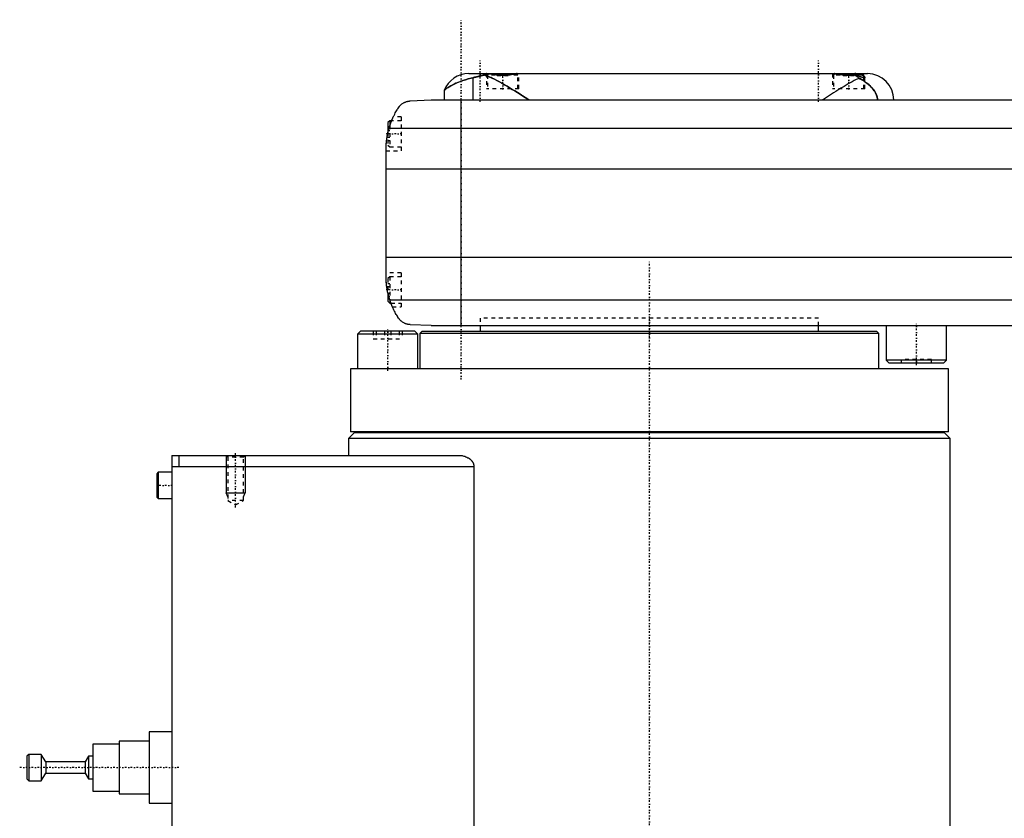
# Model space of a CAD drawing. Extents: x -174 to 702, y -319 to 827.
# Tile 2 of 9: x -167 to 94, y -131 to 81. Entities that reach past the tile are written whole.
import ezdxf

# ---------------------------------------------------------------- set-up
doc = ezdxf.new("R2010")
doc.units = 0
doc.linetypes.add('CENTER', pattern=[1.5, 0.45, -0.5, 0.05, -0.5])
doc.linetypes.add('DASHED', pattern=[2, 1, -1])
for name, color, linetype in [('AM_0', 7, 'CONTINUOUS'), ('AM_10', 7, 'CONTINUOUS'), ('AM_3', 7, 'DASHED'), ('AM_7', 7, 'CENTER')]:
    doc.layers.add(name, color=color, linetype=linetype)

msp = doc.modelspace()

# ---------------------------------------------------------------- linework, layer by layer
at = {"layer": 'AM_0', "color": 7, "linetype": 'CONTINUOUS'}
for p, q in [((-48, 67), (49.4, 67)), ((-46.98, 65.9), (-46.98, 60)), ((-42.6, 67), (-42.61, 66.99)), ((-35.39, 66.99), (-35.4, 67)), ((49.4, 67), (49.39, 66.99)), ((49.4, 67), (58, 67)), ((57, 66.6), (54.71, 66.6)), ((57, 66.6), (56.6, 67)), ((57, 65.89), (57, 66.6)), ((-54.53, 62.51), (-54.53, 60)), ((-63.58, 59.75), (-58, 60)), ((-58, 60), (448, 60)), ((-50, 0), (-50, 60)), ((-69, 54.5), (-69.5, 54)), ((-69.5, 54), (-69.5, 51.41)), ((459.24, 52.43), (-69.24, 52.43)), ((-68.53, 54.5), (-69, 54.5)), ((-69, 54.5), (-69, 53.21)), ((-70, 13.03), (-70, 46.97)), ((460, 41.62), (-70, 41.62)), ((460, 18.16), (-70, 18.16)), ((-69.5, 8.59), (-69.5, 6.5)), ((-69.5, 6.5), (-69, 6)), ((459.01, 6.81), (-69.01, 6.81)), ((-69, 6.79), (-69, 6)), ((-69, 6), (-68.72, 6)), ((-58, 0), (-63.58, 0.25)), ((-58, 0), (451.5, 0)), ((-45, 0), (-45, -1.58)), ((45, -1.58), (45, 0)), ((63, 0), (63, -9.2)), ((79, -9.2), (79, 0)), ((-76.77, -1.5), (-77.57, -2.3)), ((-77.57, -2.3), (-77.57, -11.5)), ((-61.57, -2.3), (-77.57, -2.3)), ((-62.37, -1.5), (-76.77, -1.5)), ((-61.57, -2.3), (-62.37, -1.5)), ((-61.57, -11.5), (-61.57, -2.3)), ((-60.5, -1.58), (-61, -2.08)), ((-61, -2.08), (-61, -11.5)), ((61, -2.08), (-61, -2.08)), ((60.5, -1.58), (-60.5, -1.58)), ((61, -2.08), (60.5, -1.58)), ((61, -11.5), (61, -2.08)), ((63, -9.2), (63.8, -10)), ((79, -9.2), (63, -9.2)), ((78.2, -10), (63.8, -10)), ((78.2, -10), (79, -9.2)), ((-79.5, -11.5), (-79.5, -28.2)), ((79.5, -11.5), (-79.5, -11.5)), ((79.5, -28.2), (79.5, -11.5)), ((-78.5, -28.5), (-80, -30)), ((79.5, -28.2), (-79.5, -28.2)), ((78.5, -28.5), (-78.5, -28.5)), ((-75, -28.2), (-75, -28.5)), ((75, -28.5), (75, -28.2)), ((80, -30), (78.5, -28.5)), ((-80, -30), (-80, -34.5)), ((80, -30), (-80, -30)), ((80, -176), (80, -30)), ((-127, -34.5), (-50.56, -34.5)), ((-127, -34.5), (-127, -313.5)), ((-125, -37.5), (-125, -34.5)), ((-130.6, -39), (-131, -39.4)), ((-127, -39), (-130.6, -39)), ((-130.6, -39), (-130.6, -46)), ((-127, -37.5), (-46.64, -37.5)), ((-46.64, -37.5), (-46.64, -291.5)), ((-131, -39.4), (-131, -45.6)), ((-131, -45.6), (-130.6, -46)), ((-130.6, -46), (-127, -46)), ((-127, -108), (-133, -108)), ((-133, -108), (-133, -127)), ((-141, -111.25), (-148, -111.25)), ((-148, -111.25), (-148, -123.75)), ((-133, -110.5), (-141, -110.5)), ((-141, -110.5), (-141, -124.5)), ((-165, -114), (-165.5, -114.5)), ((-165.5, -114.5), (-165.5, -120.5)), ((-161.7, -114), (-165, -114)), ((-165, -114), (-165, -121)), ((-160.5, -116), (-161.7, -114)), ((-161.7, -114), (-161.7, -121)), ((-149.1, -114.5), (-150, -116)), ((-148, -114.5), (-149.1, -114.5)), ((-149.1, -114.5), (-149.1, -120.5)), ((-150, -116), (-160.5, -116)), ((-160.5, -116), (-160.5, -119)), ((-150, -116), (-150, -119)), ((-161.7, -121), (-160.5, -119)), ((-160.5, -119), (-150, -119)), ((-150, -119), (-149.1, -120.5)), ((-165.5, -120.5), (-165, -121)), ((-165, -121), (-161.7, -121)), ((-149.1, -120.5), (-148, -120.5)), ((-148, -123.75), (-141, -123.75)), ((-141, -124.5), (-133, -124.5)), ((-133, -127), (-127, -127))]:
    msp.add_line(p, q, dxfattribs=at)
for points in [[(-46.98, 65.9, 0), (-47.38, 65.81, 0), (-48.17, 65.6, 0), (-48.91, 65.38, 0), (-49.26, 65.27, 0), (-49.6, 65.16, 0), (-50.25, 64.93, 0), (-50.85, 64.69, 0), (-51.42, 64.46, 0), (-51.93, 64.22, 0), (-52.4, 63.98, 0), (-52.62, 63.86, 0), (-52.82, 63.75, 0), (-53.2, 63.52, 0), (-53.53, 63.31, 0), (-53.81, 63.11, 0), (-54.05, 62.93, 0), (-54.24, 62.77, 0), (-54.32, 62.71, 0), (-54.38, 62.65, 0), (-54.48, 62.56, 0), (-54.53, 62.52, 0), (-54.53, 62.51, 0)], [(-43.84, 66.65, 0), (-43.95, 66.63, 0), (-44.15, 66.59, 0), (-44.35, 66.54, 0), (-44.45, 66.52, 0), (-44.55, 66.5, 0), (-44.74, 66.46, 0), (-44.93, 66.41, 0), (-45.12, 66.37, 0), (-45.3, 66.32, 0), (-45.48, 66.28, 0), (-45.57, 66.26, 0), (-45.65, 66.24, 0), (-45.82, 66.19, 0), (-45.99, 66.15, 0), (-46.15, 66.11, 0), (-46.31, 66.07, 0), (-46.47, 66.03, 0), (-46.54, 66.01, 0), (-46.62, 65.99, 0), (-46.76, 65.96, 0), (-46.91, 65.92, 0), (-46.98, 65.9, 0)], [(-42.58, 66.99, 0), (-42.62, 66.99, 0), (-42.69, 66.98, 0), (-42.76, 66.97, 0), (-42.8, 66.97, 0), (-42.83, 66.96, 0), (-42.9, 66.95, 0), (-42.97, 66.94, 0), (-43.04, 66.92, 0), (-43.11, 66.91, 0), (-43.19, 66.89, 0), (-43.22, 66.88, 0), (-43.26, 66.87, 0), (-43.33, 66.85, 0), (-43.39, 66.83, 0), (-43.46, 66.8, 0), (-43.53, 66.78, 0), (-43.6, 66.75, 0), (-43.64, 66.74, 0), (-43.67, 66.72, 0), (-43.74, 66.69, 0), (-43.81, 66.66, 0), (-43.84, 66.65, 0)], [(-32, 60, 0), (-32.33, 60.21, 0), (-33, 60.64, 0), (-33.69, 61.08, 0), (-34.03, 61.3, 0), (-34.38, 61.52, 0), (-35.07, 61.96, 0), (-35.77, 62.4, 0), (-36.46, 62.83, 0), (-37.16, 63.25, 0), (-37.85, 63.67, 0), (-38.19, 63.87, 0), (-38.53, 64.07, 0), (-39.21, 64.46, 0), (-39.87, 64.83, 0), (-40.52, 65.18, 0), (-41.16, 65.51, 0), (-41.78, 65.81, 0), (-42.08, 65.95, 0), (-42.38, 66.08, 0), (-42.96, 66.33, 0), (-43.55, 66.55, 0), (-43.84, 66.65, 0)], [(-42.58, 66.99, 0), (-42.62, 66.99, 0), (-42.7, 66.99, 0), (-42.77, 66.99, 0), (-42.8, 66.99, 0), (-42.83, 66.98, 0), (-42.89, 66.98, 0), (-42.95, 66.98, 0), (-43, 66.98, 0), (-43.05, 66.98, 0), (-43.1, 66.98, 0), (-43.12, 66.98, 0), (-43.14, 66.98, 0), (-43.17, 66.98, 0), (-43.2, 66.98, 0), (-43.23, 66.99, 0), (-43.25, 66.99, 0), (-43.27, 66.99, 0), (-43.28, 66.99, 0), (-43.29, 66.99, 0), (-43.29, 66.99, 0), (-43.3, 66.99, 0), (-43.3, 67, 0)], [(-43.3, 67, 0), (-43.3, 67, 0), (-43.29, 67, 0), (-43.26, 67, 0), (-43.25, 67, 0)], [(-35.19, 67, 0), (-35.21, 67, 0), (-35.25, 67, 0), (-35.3, 67, 0), (-35.32, 67, 0), (-35.34, 67, 0), (-35.38, 66.99, 0), (-35.43, 66.99, 0), (-35.48, 66.98, 0), (-35.52, 66.98, 0), (-35.57, 66.97, 0), (-35.6, 66.97, 0), (-35.62, 66.97, 0), (-35.67, 66.96, 0), (-35.73, 66.96, 0), (-35.78, 66.95, 0), (-35.83, 66.94, 0), (-35.89, 66.93, 0), (-35.92, 66.93, 0), (-35.94, 66.92, 0), (-36, 66.92, 0), (-36.06, 66.91, 0), (-36.09, 66.9, 0), (-36.12, 66.9, 0), (-36.18, 66.89, 0), (-36.24, 66.88, 0), (-36.27, 66.87, 0), (-36.3, 66.87, 0), (-36.37, 66.86, 0), (-36.43, 66.85, 0), (-36.5, 66.84, 0), (-36.57, 66.83, 0), (-36.64, 66.82, 0), (-36.67, 66.81, 0), (-36.71, 66.81, 0), (-36.78, 66.8, 0), (-36.85, 66.78, 0), (-36.92, 66.77, 0), (-37, 66.76, 0), (-37.07, 66.75, 0), (-37.11, 66.75, 0), (-37.15, 66.74, 0), (-37.22, 66.73, 0), (-37.3, 66.72, 0), (-37.38, 66.71, 0), (-37.46, 66.7, 0), (-37.53, 66.7, 0), (-37.57, 66.69, 0), (-37.61, 66.69, 0), (-37.69, 66.68, 0), (-37.77, 66.67, 0), (-37.85, 66.66, 0), (-37.93, 66.66, 0), (-38.02, 66.65, 0), (-38.06, 66.65, 0), (-38.1, 66.64, 0), (-38.18, 66.64, 0), (-38.26, 66.63, 0), (-38.34, 66.63, 0), (-38.42, 66.62, 0), (-38.51, 66.62, 0), (-38.55, 66.62, 0), (-38.59, 66.62, 0), (-38.67, 66.62, 0), (-38.75, 66.61, 0), (-38.79, 66.61, 0), (-38.83, 66.61, 0), (-38.91, 66.61, 0), (-38.99, 66.61, 0), (-39.03, 66.61, 0), (-39.07, 66.61, 0), (-39.15, 66.61, 0), (-39.23, 66.61, 0), (-39.31, 66.62, 0), (-39.39, 66.62, 0), (-39.48, 66.62, 0), (-39.52, 66.62, 0), (-39.56, 66.62, 0), (-39.64, 66.63, 0), (-39.72, 66.63, 0), (-39.8, 66.64, 0), (-39.88, 66.64, 0), (-39.97, 66.65, 0), (-40.01, 66.65, 0), (-40.05, 66.65, 0), (-40.13, 66.66, 0), (-40.21, 66.67, 0), (-40.29, 66.68, 0), (-40.37, 66.68, 0), (-40.45, 66.69, 0), (-40.49, 66.7, 0), (-40.53, 66.7, 0), (-40.61, 66.71, 0), (-40.68, 66.72, 0), (-40.76, 66.73, 0), (-40.84, 66.74, 0), (-40.91, 66.75, 0), (-40.95, 66.76, 0), (-40.99, 66.76, 0), (-41.06, 66.77, 0), (-41.13, 66.78, 0), (-41.21, 66.79, 0), (-41.28, 66.8, 0), (-41.35, 66.81, 0), (-41.38, 66.82, 0), (-41.42, 66.82, 0), (-41.48, 66.84, 0), (-41.55, 66.85, 0), (-41.58, 66.85, 0), (-41.62, 66.86, 0), (-41.68, 66.87, 0), (-41.75, 66.88, 0), (-41.78, 66.88, 0), (-41.81, 66.89, 0), (-41.87, 66.9, 0), (-41.93, 66.91, 0), (-41.99, 66.91, 0), (-42.04, 66.92, 0), (-42.1, 66.93, 0), (-42.13, 66.93, 0), (-42.15, 66.94, 0), (-42.21, 66.95, 0), (-42.26, 66.95, 0), (-42.31, 66.96, 0), (-42.37, 66.97, 0), (-42.42, 66.97, 0), (-42.44, 66.98, 0), (-42.46, 66.98, 0), (-42.51, 66.98, 0), (-42.56, 66.99, 0), (-42.58, 66.99, 0)], [(55.72, 65.78, 0), (55.48, 65.66, 0), (54.98, 65.41, 0), (54.46, 65.15, 0), (54.2, 65.01, 0), (53.94, 64.87, 0), (53.41, 64.57, 0), (52.88, 64.27, 0), (52.33, 63.95, 0), (51.78, 63.63, 0), (51.23, 63.3, 0), (50.95, 63.13, 0), (50.68, 62.96, 0), (50.12, 62.61, 0), (49.56, 62.27, 0), (49, 61.92, 0), (48.45, 61.56, 0), (47.89, 61.21, 0), (47.62, 61.04, 0), (47.34, 60.86, 0), (46.8, 60.51, 0), (46.27, 60.17, 0), (46, 60, 0)], [(54.39, 66.69, 0), (54.36, 66.68, 0), (54.31, 66.68, 0), (54.26, 66.67, 0), (54.23, 66.67, 0), (54.2, 66.67, 0), (54.15, 66.66, 0), (54.09, 66.66, 0), (54.03, 66.65, 0), (53.98, 66.65, 0), (53.92, 66.65, 0), (53.9, 66.64, 0), (53.87, 66.64, 0), (53.81, 66.64, 0), (53.76, 66.63, 0), (53.7, 66.63, 0), (53.64, 66.63, 0), (53.59, 66.63, 0), (53.56, 66.62, 0), (53.53, 66.62, 0), (53.48, 66.62, 0), (53.42, 66.62, 0), (53.39, 66.62, 0), (53.37, 66.62, 0), (53.31, 66.62, 0), (53.25, 66.61, 0), (53.23, 66.61, 0), (53.2, 66.61, 0), (53.14, 66.61, 0), (53.09, 66.61, 0), (53.03, 66.61, 0), (52.98, 66.61, 0), (52.93, 66.61, 0), (52.9, 66.61, 0), (52.87, 66.61, 0), (52.82, 66.61, 0), (52.76, 66.61, 0), (52.7, 66.61, 0), (52.65, 66.62, 0), (52.59, 66.62, 0), (52.57, 66.62, 0), (52.54, 66.62, 0), (52.48, 66.62, 0), (52.43, 66.62, 0), (52.37, 66.63, 0), (52.31, 66.63, 0), (52.26, 66.63, 0), (52.23, 66.64, 0), (52.2, 66.64, 0), (52.15, 66.64, 0), (52.09, 66.64, 0), (52.04, 66.65, 0), (51.98, 66.65, 0), (51.92, 66.66, 0), (51.9, 66.66, 0), (51.87, 66.66, 0), (51.81, 66.67, 0), (51.76, 66.67, 0), (51.7, 66.68, 0), (51.65, 66.68, 0), (51.6, 66.69, 0), (51.57, 66.69, 0), (51.54, 66.69, 0), (51.49, 66.7, 0), (51.43, 66.71, 0), (51.41, 66.71, 0), (51.38, 66.71, 0), (51.33, 66.72, 0), (51.28, 66.73, 0), (51.25, 66.73, 0), (51.22, 66.73, 0), (51.17, 66.74, 0), (51.12, 66.75, 0), (51.07, 66.75, 0), (51.02, 66.76, 0), (50.97, 66.77, 0), (50.94, 66.77, 0), (50.92, 66.77, 0), (50.87, 66.78, 0), (50.82, 66.79, 0), (50.77, 66.8, 0), (50.72, 66.8, 0), (50.67, 66.81, 0), (50.65, 66.81, 0), (50.62, 66.82, 0), (50.58, 66.83, 0), (50.53, 66.83, 0), (50.48, 66.84, 0), (50.44, 66.85, 0), (50.39, 66.85, 0), (50.37, 66.86, 0), (50.35, 66.86, 0), (50.31, 66.87, 0), (50.26, 66.88, 0), (50.22, 66.88, 0), (50.18, 66.89, 0), (50.14, 66.9, 0), (50.12, 66.9, 0), (50.09, 66.9, 0), (50.05, 66.91, 0), (50.01, 66.91, 0), (49.98, 66.92, 0), (49.94, 66.93, 0), (49.9, 66.93, 0), (49.88, 66.93, 0), (49.86, 66.94, 0), (49.82, 66.94, 0), (49.79, 66.95, 0), (49.77, 66.95, 0), (49.75, 66.95, 0), (49.72, 66.96, 0), (49.68, 66.96, 0), (49.66, 66.96, 0), (49.64, 66.97, 0), (49.61, 66.97, 0), (49.58, 66.97, 0), (49.54, 66.98, 0), (49.51, 66.98, 0), (49.48, 66.98, 0), (49.46, 66.99, 0), (49.44, 66.99, 0), (49.41, 66.99, 0), (49.38, 66.99, 0), (49.35, 66.99, 0), (49.32, 67, 0), (49.29, 67, 0), (49.28, 67, 0), (49.26, 67, 0), (49.23, 67, 0), (49.21, 67, 0), (49.19, 67, 0)], [(55.72, 65.78, 0), (55.69, 65.82, 0), (55.62, 65.88, 0), (55.55, 65.94, 0), (55.51, 65.98, 0), (55.48, 66.01, 0), (55.41, 66.07, 0), (55.33, 66.12, 0), (55.26, 66.18, 0), (55.19, 66.23, 0), (55.11, 66.28, 0), (55.08, 66.31, 0), (55.04, 66.33, 0), (54.96, 66.38, 0), (54.89, 66.43, 0), (54.81, 66.47, 0), (54.74, 66.52, 0), (54.66, 66.56, 0), (54.62, 66.58, 0), (54.59, 66.6, 0), (54.51, 66.63, 0), (54.43, 66.67, 0), (54.39, 66.69, 0)], [(57.3, 66, 0), (57.3, 65.99, 0), (57.3, 65.99, 0), (57.3, 65.98, 0), (57.3, 65.97, 0), (57.3, 65.97, 0), (57.29, 65.96, 0), (57.29, 65.96, 0), (57.29, 65.95, 0), (57.28, 65.94, 0), (57.28, 65.94, 0), (57.28, 65.93, 0), (57.27, 65.93, 0), (57.27, 65.93, 0), (57.26, 65.92, 0), (57.25, 65.92, 0), (57.25, 65.91, 0), (57.24, 65.91, 0), (57.23, 65.91, 0), (57.23, 65.9, 0), (57.22, 65.9, 0), (57.21, 65.9, 0), (57.21, 65.9, 0), (57.2, 65.89, 0), (57.19, 65.89, 0), (57.18, 65.89, 0), (57.17, 65.89, 0), (57.17, 65.89, 0), (57.15, 65.89, 0), (57.14, 65.89, 0), (57.13, 65.89, 0), (57.11, 65.89, 0), (57.1, 65.89, 0), (57.09, 65.89, 0), (57.08, 65.89, 0), (57.07, 65.89, 0), (57.05, 65.89, 0), (57.03, 65.89, 0), (57.02, 65.89, 0), (57, 65.89, 0), (56.99, 65.9, 0), (56.98, 65.9, 0), (56.96, 65.9, 0), (56.94, 65.9, 0), (56.92, 65.91, 0), (56.9, 65.91, 0), (56.88, 65.92, 0), (56.87, 65.92, 0), (56.85, 65.92, 0), (56.83, 65.93, 0), (56.81, 65.93, 0), (56.79, 65.94, 0), (56.76, 65.94, 0), (56.74, 65.95, 0), (56.72, 65.95, 0), (56.71, 65.96, 0), (56.69, 65.96, 0), (56.66, 65.97, 0), (56.63, 65.98, 0), (56.61, 65.99, 0), (56.58, 65.99, 0), (56.57, 66, 0), (56.55, 66, 0), (56.52, 66.01, 0), (56.5, 66.02, 0), (56.48, 66.02, 0), (56.47, 66.03, 0), (56.44, 66.04, 0), (56.41, 66.05, 0), (56.39, 66.05, 0), (56.38, 66.06, 0), (56.35, 66.07, 0), (56.32, 66.08, 0), (56.28, 66.09, 0), (56.25, 66.1, 0), (56.22, 66.11, 0), (56.2, 66.11, 0), (56.19, 66.12, 0), (56.15, 66.13, 0), (56.12, 66.14, 0), (56, 66.18, 0), (55.78, 66.26, 0), (55.55, 66.34, 0), (55.31, 66.42, 0), (55.19, 66.46, 0), (55.06, 66.5, 0), (54.8, 66.57, 0), (54.53, 66.65, 0), (54.39, 66.69, 0)], [(60.65, 60, 0), (60.65, 60.04, 0), (60.65, 60.11, 0), (60.65, 60.19, 0), (60.64, 60.22, 0), (60.64, 60.26, 0), (60.64, 60.34, 0), (60.63, 60.41, 0), (60.62, 60.48, 0), (60.61, 60.55, 0), (60.59, 60.63, 0), (60.59, 60.66, 0), (60.58, 60.7, 0), (60.57, 60.77, 0), (60.55, 60.84, 0), (60.53, 60.9, 0), (60.52, 60.97, 0), (60.5, 61.04, 0), (60.49, 61.07, 0), (60.48, 61.1, 0), (60.45, 61.17, 0), (60.43, 61.23, 0), (60.42, 61.26, 0), (60.41, 61.29, 0), (60.39, 61.35, 0), (60.36, 61.42, 0), (60.35, 61.45, 0), (60.34, 61.48, 0), (60.31, 61.54, 0), (60.29, 61.6, 0), (60.26, 61.65, 0), (60.23, 61.71, 0), (60.2, 61.77, 0), (60.19, 61.8, 0), (60.17, 61.83, 0), (60.14, 61.88, 0), (60.11, 61.94, 0), (60.01, 62.13, 0), (59.81, 62.44, 0), (59.59, 62.74, 0), (59.35, 63.05, 0), (59.21, 63.21, 0), (59.07, 63.36, 0), (58.77, 63.68, 0), (58.43, 63.99, 0), (58.07, 64.3, 0), (57.69, 64.6, 0), (57.28, 64.89, 0), (57.07, 65.03, 0), (56.86, 65.16, 0), (56.41, 65.42, 0), (55.96, 65.67, 0), (55.72, 65.78, 0)], [(57, 66.38, 0), (57.02, 66.36, 0), (57.05, 66.34, 0), (57.08, 66.32, 0), (57.09, 66.3, 0), (57.1, 66.29, 0), (57.13, 66.27, 0), (57.15, 66.25, 0), (57.18, 66.22, 0), (57.2, 66.2, 0), (57.22, 66.18, 0), (57.22, 66.17, 0), (57.23, 66.16, 0), (57.25, 66.14, 0), (57.26, 66.11, 0), (57.27, 66.1, 0), (57.28, 66.08, 0), (57.29, 66.06, 0), (57.29, 66.05, 0), (57.29, 66.04, 0), (57.3, 66.02, 0), (57.3, 66.01, 0), (57.3, 66, 0)], [(-69.24, 52.43, 0), (-69.18, 52.62, 0), (-69.06, 53.02, 0), (-68.94, 53.4, 0), (-68.87, 53.6, 0), (-68.8, 53.78, 0), (-68.66, 54.16, 0), (-68.52, 54.53, 0), (-68.37, 54.89, 0), (-68.21, 55.24, 0), (-68.05, 55.58, 0), (-67.97, 55.75, 0), (-67.89, 55.91, 0), (-67.72, 56.24, 0), (-67.56, 56.55, 0), (-67.39, 56.85, 0), (-67.22, 57.14, 0), (-67.05, 57.42, 0), (-66.97, 57.56, 0), (-66.88, 57.69, 0), (-66.72, 57.95, 0), (-66.55, 58.19, 0), (-66.48, 58.31, 0)], [(-66.48, 58.31, 0), (-66.4, 58.39, 0), (-66.26, 58.55, 0), (-66.11, 58.69, 0), (-66.03, 58.76, 0), (-65.95, 58.83, 0), (-65.8, 58.95, 0), (-65.65, 59.06, 0), (-65.49, 59.16, 0), (-65.34, 59.25, 0), (-65.19, 59.33, 0), (-65.11, 59.37, 0), (-65.03, 59.4, 0), (-64.88, 59.46, 0), (-64.74, 59.52, 0), (-64.58, 59.57, 0), (-64.49, 59.6, 0), (-64.46, 59.61, 0), (-64.43, 59.61, 0), (-64.42, 59.62, 0), (-64.41, 59.62, 0), (-64.38, 59.63, 0), (-64.35, 59.64, 0), (-64.32, 59.64, 0), (-64.29, 59.65, 0), (-64.26, 59.66, 0), (-64.25, 59.66, 0), (-64.24, 59.66, 0), (-64.21, 59.67, 0), (-64.18, 59.67, 0), (-64.16, 59.68, 0), (-64.15, 59.68, 0), (-64.12, 59.69, 0), (-64.08, 59.69, 0), (-64.07, 59.69, 0), (-64.05, 59.7, 0), (-64.02, 59.7, 0), (-63.99, 59.71, 0), (-63.96, 59.71, 0), (-63.93, 59.71, 0), (-63.9, 59.72, 0), (-63.88, 59.72, 0), (-63.86, 59.72, 0), (-63.83, 59.73, 0), (-63.8, 59.73, 0), (-63.76, 59.73, 0), (-63.73, 59.74, 0), (-63.7, 59.74, 0), (-63.68, 59.74, 0), (-63.66, 59.74, 0), (-63.63, 59.74, 0), (-63.6, 59.75, 0), (-63.58, 59.75, 0)], [(-68.53, 54.5, 0), (-68.51, 54.55, 0), (-68.47, 54.65, 0), (-68.43, 54.75, 0), (-68.41, 54.79, 0), (-68.39, 54.84, 0), (-68.35, 54.92, 0), (-68.31, 55, 0), (-68.28, 55.08, 0), (-68.25, 55.15, 0), (-68.22, 55.21, 0), (-68.21, 55.24, 0), (-68.2, 55.27, 0), (-68.17, 55.32, 0), (-68.15, 55.37, 0), (-68.13, 55.4, 0), (-68.12, 55.44, 0), (-68.11, 55.46, 0), (-68.1, 55.47, 0), (-68.1, 55.48, 0), (-68.09, 55.49, 0), (-68.09, 55.5, 0), (-68.09, 55.5, 0)], [(-68.53, 54.5, 0), (-68.51, 54.55, 0), (-68.47, 54.65, 0), (-68.43, 54.75, 0), (-68.41, 54.79, 0), (-68.39, 54.84, 0), (-68.35, 54.92, 0), (-68.31, 55, 0), (-68.28, 55.08, 0), (-68.25, 55.15, 0), (-68.22, 55.21, 0), (-68.21, 55.24, 0), (-68.2, 55.27, 0), (-68.17, 55.32, 0), (-68.15, 55.37, 0), (-68.13, 55.4, 0), (-68.12, 55.44, 0), (-68.11, 55.46, 0), (-68.1, 55.47, 0), (-68.1, 55.48, 0), (-68.09, 55.49, 0), (-68.09, 55.5, 0), (-68.09, 55.5, 0)], [(-70, 46.97, 0), (-70, 47.12, 0), (-69.99, 47.42, 0), (-69.99, 47.73, 0), (-69.98, 47.88, 0), (-69.97, 48.03, 0), (-69.95, 48.33, 0), (-69.93, 48.63, 0), (-69.9, 48.92, 0), (-69.87, 49.22, 0), (-69.84, 49.52, 0), (-69.82, 49.68, 0), (-69.79, 49.83, 0), (-69.75, 50.13, 0), (-69.7, 50.44, 0), (-69.64, 50.74, 0), (-69.58, 51.05, 0), (-69.51, 51.35, 0), (-69.48, 51.51, 0), (-69.44, 51.66, 0), (-69.37, 51.97, 0), (-69.28, 52.27, 0), (-69.24, 52.43, 0)], [(-70, 46.97, 0), (-70, 47.04, 0), (-70, 47.19, 0), (-70, 47.37, 0), (-69.99, 47.46, 0), (-69.99, 47.55, 0), (-69.98, 47.75, 0), (-69.98, 47.96, 0), (-69.96, 48.18, 0), (-69.95, 48.43, 0), (-69.93, 48.68, 0), (-69.91, 48.81, 0), (-69.9, 48.95, 0), (-69.87, 49.23, 0), (-69.84, 49.51, 0), (-69.8, 49.81, 0), (-69.75, 50.1, 0), (-69.7, 50.4, 0), (-69.68, 50.54, 0), (-69.65, 50.69, 0), (-69.59, 50.98, 0), (-69.53, 51.27, 0), (-69.5, 51.41, 0)], [(-69.01, 6.81, 0), (-69.06, 6.99, 0), (-69.17, 7.33, 0), (-69.27, 7.68, 0), (-69.32, 7.85, 0), (-69.36, 8.03, 0), (-69.45, 8.37, 0), (-69.53, 8.72, 0), (-69.6, 9.07, 0), (-69.67, 9.42, 0), (-69.73, 9.77, 0), (-69.76, 9.94, 0), (-69.79, 10.12, 0), (-69.83, 10.46, 0), (-69.88, 10.81, 0), (-69.91, 11.15, 0), (-69.94, 11.5, 0), (-69.96, 11.84, 0), (-69.97, 12.01, 0), (-69.98, 12.18, 0), (-69.99, 12.52, 0), (-70, 12.86, 0), (-70, 13.03, 0)], [(-69.5, 8.59, 0), (-69.53, 8.72, 0), (-69.59, 8.99, 0), (-69.64, 9.26, 0), (-69.67, 9.4, 0), (-69.69, 9.53, 0), (-69.74, 9.8, 0), (-69.78, 10.07, 0), (-69.82, 10.34, 0), (-69.85, 10.62, 0), (-69.88, 10.89, 0), (-69.9, 11.02, 0), (-69.91, 11.15, 0), (-69.93, 11.42, 0), (-69.95, 11.67, 0), (-69.97, 11.91, 0), (-69.98, 12.14, 0), (-69.99, 12.36, 0), (-69.99, 12.47, 0), (-69.99, 12.57, 0), (-70, 12.76, 0), (-70, 12.94, 0), (-70, 13.03, 0)], [(-69.5, 8.59, 0), (-69.53, 8.72, 0), (-69.59, 8.99, 0), (-69.64, 9.26, 0), (-69.67, 9.4, 0), (-69.69, 9.53, 0), (-69.74, 9.8, 0), (-69.78, 10.07, 0), (-69.82, 10.34, 0), (-69.85, 10.62, 0), (-69.88, 10.89, 0), (-69.9, 11.02, 0), (-69.91, 11.15, 0), (-69.93, 11.42, 0), (-69.95, 11.67, 0), (-69.97, 11.91, 0), (-69.98, 12.14, 0), (-69.99, 12.36, 0), (-69.99, 12.47, 0), (-69.99, 12.57, 0), (-70, 12.76, 0), (-70, 12.94, 0), (-70, 13.03, 0)], [(-66.48, 1.69, 0), (-66.55, 1.8, 0), (-66.7, 2.02, 0), (-66.85, 2.25, 0), (-66.92, 2.37, 0), (-67, 2.49, 0), (-67.15, 2.74, 0), (-67.3, 3, 0), (-67.46, 3.27, 0), (-67.61, 3.55, 0), (-67.76, 3.83, 0), (-67.83, 3.98, 0), (-67.91, 4.12, 0), (-68.05, 4.42, 0), (-68.19, 4.72, 0), (-68.33, 5.03, 0), (-68.46, 5.34, 0), (-68.59, 5.66, 0), (-68.66, 5.83, 0), (-68.72, 5.99, 0), (-68.84, 6.32, 0), (-68.95, 6.65, 0), (-69.01, 6.81, 0)], [(-68.32, 5, 0), (-68.32, 5, 0), (-68.32, 5.01, 0), (-68.32, 5.02, 0), (-68.33, 5.03, 0), (-68.33, 5.04, 0), (-68.34, 5.06, 0), (-68.36, 5.09, 0), (-68.37, 5.13, 0), (-68.39, 5.18, 0), (-68.42, 5.23, 0), (-68.43, 5.26, 0), (-68.44, 5.29, 0), (-68.47, 5.35, 0), (-68.49, 5.42, 0), (-68.53, 5.49, 0), (-68.56, 5.58, 0), (-68.59, 5.66, 0), (-68.61, 5.71, 0), (-68.63, 5.75, 0), (-68.66, 5.85, 0), (-68.7, 5.95, 0), (-68.72, 6, 0)], [(-63.58, 0.25, 0), (-63.6, 0.25, 0), (-63.63, 0.26, 0), (-63.66, 0.26, 0), (-63.67, 0.26, 0), (-63.69, 0.26, 0), (-63.72, 0.26, 0), (-63.75, 0.27, 0), (-63.77, 0.27, 0), (-63.8, 0.27, 0), (-63.83, 0.27, 0), (-63.85, 0.28, 0), (-63.86, 0.28, 0), (-63.89, 0.28, 0), (-63.92, 0.28, 0), (-63.95, 0.29, 0), (-63.98, 0.29, 0), (-64.01, 0.3, 0), (-64.02, 0.3, 0), (-64.04, 0.3, 0), (-64.06, 0.31, 0), (-64.09, 0.31, 0), (-64.11, 0.31, 0), (-64.12, 0.32, 0), (-64.15, 0.32, 0), (-64.17, 0.33, 0), (-64.19, 0.33, 0), (-64.2, 0.33, 0), (-64.23, 0.34, 0), (-64.26, 0.34, 0), (-64.28, 0.35, 0), (-64.31, 0.35, 0), (-64.34, 0.36, 0), (-64.35, 0.36, 0), (-64.36, 0.37, 0), (-64.39, 0.37, 0), (-64.41, 0.38, 0), (-64.5, 0.4, 0), (-64.65, 0.45, 0), (-64.81, 0.51, 0), (-64.96, 0.57, 0), (-65.04, 0.6, 0), (-65.12, 0.64, 0), (-65.27, 0.72, 0), (-65.43, 0.81, 0), (-65.6, 0.91, 0), (-65.76, 1.02, 0), (-65.92, 1.15, 0), (-66, 1.21, 0), (-66.08, 1.29, 0), (-66.24, 1.44, 0), (-66.4, 1.6, 0), (-66.48, 1.69, 0)], [(-50.56, -34.5, 0), (-50.43, -34.5, 0), (-50.16, -34.52, 0), (-49.88, -34.55, 0), (-49.74, -34.57, 0), (-49.61, -34.6, 0), (-49.33, -34.67, 0), (-49.05, -34.75, 0), (-48.77, -34.85, 0), (-48.51, -34.97, 0), (-48.25, -35.11, 0), (-48.12, -35.19, 0), (-47.99, -35.27, 0), (-47.85, -35.37, 0), (-47.81, -35.4, 0), (-47.77, -35.43, 0), (-47.76, -35.44, 0), (-47.74, -35.46, 0), (-47.7, -35.49, 0), (-47.66, -35.52, 0), (-47.62, -35.55, 0), (-47.59, -35.58, 0), (-47.55, -35.62, 0), (-47.53, -35.63, 0), (-47.51, -35.65, 0), (-47.48, -35.69, 0), (-47.44, -35.72, 0), (-47.4, -35.76, 0), (-47.37, -35.8, 0), (-47.33, -35.83, 0), (-47.32, -35.85, 0), (-47.3, -35.87, 0), (-47.26, -35.91, 0), (-47.23, -35.95, 0), (-47.2, -36, 0), (-47.16, -36.04, 0), (-47.13, -36.08, 0), (-47.11, -36.1, 0), (-47.1, -36.12, 0), (-47.07, -36.17, 0), (-47.04, -36.22, 0), (-47.01, -36.26, 0), (-46.98, -36.31, 0), (-46.95, -36.36, 0), (-46.94, -36.38, 0), (-46.92, -36.4, 0), (-46.9, -36.45, 0), (-46.87, -36.5, 0), (-46.86, -36.53, 0), (-46.85, -36.55, 0), (-46.83, -36.6, 0), (-46.81, -36.65, 0), (-46.8, -36.68, 0), (-46.79, -36.71, 0), (-46.77, -36.76, 0), (-46.75, -36.81, 0), (-46.73, -36.87, 0), (-46.72, -36.92, 0), (-46.7, -36.97, 0), (-46.7, -37, 0), (-46.69, -37.03, 0), (-46.68, -37.08, 0), (-46.67, -37.14, 0), (-46.66, -37.19, 0), (-46.65, -37.25, 0), (-46.65, -37.3, 0), (-46.64, -37.33, 0), (-46.64, -37.36, 0), (-46.64, -37.42, 0), (-46.64, -37.47, 0), (-46.64, -37.5, 0)]]:
    msp.add_polyline3d(points, dxfattribs=at)
for centre, start, end in [((-48, 60), 90, 158.9655), ((58, 60), 0, 90)]:
    msp.add_arc(centre, 7, start, end, dxfattribs=at)
at = {"layer": 'AM_10', "color": 7, "linetype": 'CONTINUOUS'}
for p, q in [((-112.5, -34.5), (-112.5, -44.5)), ((-107.5, -34.5), (-107.5, -44.5)), ((-112.07, -45.5), (-112.5, -44.5)), ((-112.5, -44.5), (-107.5, -44.5)), ((-107.93, -45.5), (-107.5, -44.5))]:
    msp.add_line(p, q, dxfattribs=at)
at = {"layer": 'AM_3', "color": 6, "linetype": 'DASHED'}
for p, q in [((-43.3, 67), (-43.3, 63)), ((-42.61, 66.99), (-43, 66.6)), ((-43, 66.6), (-43, 63)), ((-35, 66.6), (-43, 66.6)), ((-40.5, 67), (-40.5, 66.5)), ((-40.5, 66.5), (-37.5, 66.5)), ((-39, 67), (-39, 66.5)), ((-37.5, 67), (-37.5, 66.5)), ((-35, 66.6), (-35.39, 66.99)), ((-35, 63), (-35, 66.6)), ((-34.7, 63), (-34.7, 67)), ((48.7, 67), (48.7, 63)), ((49.39, 66.99), (49, 66.6)), ((49, 66.6), (49, 63)), ((54.71, 66.6), (49, 66.6)), ((49.4, 67), (53, 67)), ((51.5, 67), (51.5, 66.5)), ((51.5, 66.5), (54.5, 66.5)), ((53, 67), (53, 66.5)), ((54.5, 67), (54.5, 66.5)), ((57, 63), (57, 65.89)), ((57.3, 63), (57.3, 66)), ((-34.7, 63), (-43.3, 63)), ((57.3, 63), (48.7, 63)), ((-66, 55.5), (-68.09, 55.5)), ((-66, 55.5), (-66, 46.5)), ((-69.5, 52.73), (-69, 52.73)), ((-69, 53.21), (-69, 47.5)), ((-66, 54.5), (-68.53, 54.5)), ((-69.5, 51.87), (-69, 51.87)), ((-69.5, 51.41), (-69.5, 48)), ((-69.5, 50.13), (-69, 50.13)), ((-69.5, 49.27), (-69, 49.27)), ((-69.5, 48), (-69, 47.5)), ((-69, 47.5), (-66, 47.5)), ((-70, 46.5), (-66, 46.5)), ((-66, 14), (-70, 14)), ((-66, 14), (-66, 5)), ((-69, 13), (-69.5, 12.5)), ((-69.5, 12.5), (-69.5, 8.59)), ((-69.5, 11.23), (-69, 11.23)), ((-66, 13), (-69, 13)), ((-69, 13), (-69, 6.79)), ((-69.5, 10.37), (-69, 10.37)), ((-69.5, 8.63), (-69, 8.63)), ((-69.5, 7.77), (-69, 7.77)), ((-68.72, 6), (-66, 6)), ((-68.32, 5), (-66, 5)), ((45, 2), (-45, 2)), ((-45, 2), (-45, 0)), ((45, 2), (-45, 2)), ((45, 0), (45, 2)), ((-73.41, -1.5), (-73.41, -3.5)), ((-72.6, -1.5), (-72.6, -3.5)), ((-70.38, -1.5), (-70.38, -3.5)), ((-68.77, -1.5), (-68.77, -3.5)), ((-66.55, -1.5), (-66.55, -3.5)), ((-65.74, -1.5), (-65.74, -3.5)), ((-61.57, -2.3), (-61.74, -2.3)), ((-73.41, -3.5), (-65.74, -3.5)), ((67, -10), (67, -9)), ((75, -9), (67, -9)), ((71, -10), (71, -9)), ((75, -10), (75, -9)), ((-112.5, -34.5), (-112.07, -34.93)), ((-112.07, -34.93), (-112.07, -46.5)), ((-107.93, -34.93), (-112.07, -34.93)), ((-107.93, -34.93), (-107.5, -34.5)), ((-107.93, -46.5), (-107.93, -34.93)), ((-131, -41), (-130.5, -41)), ((-130.5, -44), (-130.5, -41)), ((-131, -42.5), (-130.5, -42.5)), ((-131, -44), (-130.5, -44)), ((-112.07, -46.5), (-110, -47.69)), ((-107.93, -46.5), (-112.07, -46.5)), ((-110, -47.69), (-107.93, -46.5))]:
    msp.add_line(p, q, dxfattribs=at)
for points in [[(-54.53, 62.51, 0), (-54.53, 62.52, 0), (-54.48, 62.56, 0), (-54.38, 62.65, 0), (-54.32, 62.71, 0), (-54.24, 62.77, 0), (-54.05, 62.93, 0), (-53.81, 63.11, 0), (-53.53, 63.31, 0), (-53.2, 63.52, 0), (-52.82, 63.75, 0), (-52.61, 63.87, 0), (-52.4, 63.98, 0), (-51.93, 64.22, 0), (-51.41, 64.46, 0), (-50.85, 64.7, 0), (-50.25, 64.93, 0), (-49.6, 65.16, 0), (-49.25, 65.27, 0), (-48.9, 65.38, 0), (-48.16, 65.6, 0), (-47.38, 65.81, 0), (-46.98, 65.9, 0)], [(-46.98, 65.9, 0), (-46.91, 65.92, 0), (-46.76, 65.96, 0), (-46.61, 65.99, 0), (-46.54, 66.01, 0), (-46.46, 66.03, 0), (-46.31, 66.07, 0), (-46.15, 66.11, 0), (-45.98, 66.15, 0), (-45.81, 66.2, 0), (-45.64, 66.24, 0), (-45.56, 66.26, 0), (-45.47, 66.28, 0), (-45.29, 66.33, 0), (-45.11, 66.37, 0), (-44.92, 66.41, 0), (-44.73, 66.46, 0), (-44.54, 66.5, 0), (-44.44, 66.52, 0), (-44.35, 66.54, 0), (-44.15, 66.59, 0), (-43.94, 66.63, 0), (-43.84, 66.65, 0)], [(-43.84, 66.65, 0), (-43.81, 66.66, 0), (-43.74, 66.69, 0), (-43.67, 66.72, 0), (-43.64, 66.74, 0), (-43.6, 66.75, 0), (-43.53, 66.78, 0), (-43.46, 66.8, 0), (-43.39, 66.83, 0), (-43.32, 66.85, 0), (-43.26, 66.87, 0), (-43.22, 66.88, 0), (-43.18, 66.89, 0), (-43.11, 66.91, 0), (-43.04, 66.92, 0), (-42.97, 66.94, 0), (-42.9, 66.95, 0), (-42.83, 66.96, 0), (-42.8, 66.97, 0), (-42.76, 66.97, 0), (-42.69, 66.98, 0), (-42.62, 66.99, 0), (-42.58, 66.99, 0)], [(-43.84, 66.65, 0), (-43.55, 66.55, 0), (-42.96, 66.33, 0), (-42.38, 66.08, 0), (-42.08, 65.95, 0), (-41.78, 65.81, 0), (-41.16, 65.51, 0), (-40.52, 65.18, 0), (-39.87, 64.83, 0), (-39.21, 64.46, 0), (-38.53, 64.07, 0), (-38.19, 63.87, 0), (-37.85, 63.67, 0), (-37.16, 63.25, 0), (-36.46, 62.83, 0), (-35.77, 62.4, 0), (-35.07, 61.96, 0), (-34.38, 61.52, 0), (-34.03, 61.3, 0), (-33.69, 61.08, 0), (-33, 60.64, 0), (-32.33, 60.21, 0), (-32, 60, 0)], [(-43.25, 67, 0), (-43.26, 67, 0), (-43.29, 67, 0), (-43.3, 67, 0), (-43.3, 67, 0)], [(-43.3, 67, 0), (-43.3, 66.99, 0), (-43.29, 66.99, 0), (-43.29, 66.99, 0), (-43.28, 66.99, 0), (-43.27, 66.99, 0), (-43.25, 66.99, 0), (-43.23, 66.99, 0), (-43.2, 66.98, 0), (-43.17, 66.98, 0), (-43.14, 66.98, 0), (-43.12, 66.98, 0), (-43.1, 66.98, 0), (-43.05, 66.98, 0), (-43, 66.98, 0), (-42.95, 66.98, 0), (-42.89, 66.98, 0), (-42.83, 66.98, 0), (-42.8, 66.99, 0), (-42.77, 66.99, 0), (-42.7, 66.99, 0), (-42.62, 66.99, 0), (-42.58, 66.99, 0)], [(-42.58, 66.99, 0), (-42.56, 66.99, 0), (-42.51, 66.98, 0), (-42.46, 66.98, 0), (-42.44, 66.98, 0), (-42.42, 66.97, 0), (-42.37, 66.97, 0), (-42.31, 66.96, 0), (-42.26, 66.95, 0), (-42.21, 66.95, 0), (-42.15, 66.94, 0), (-42.13, 66.93, 0), (-42.1, 66.93, 0), (-42.04, 66.92, 0), (-41.99, 66.91, 0), (-41.93, 66.91, 0), (-41.87, 66.9, 0), (-41.81, 66.89, 0), (-41.78, 66.88, 0), (-41.75, 66.88, 0), (-41.68, 66.87, 0), (-41.62, 66.86, 0), (-41.58, 66.85, 0), (-41.55, 66.85, 0), (-41.48, 66.84, 0), (-41.42, 66.82, 0), (-41.38, 66.82, 0), (-41.35, 66.81, 0), (-41.28, 66.8, 0), (-41.21, 66.79, 0), (-41.13, 66.78, 0), (-41.06, 66.77, 0), (-40.99, 66.76, 0), (-40.95, 66.76, 0), (-40.91, 66.75, 0), (-40.84, 66.74, 0), (-40.76, 66.73, 0), (-40.68, 66.72, 0), (-40.61, 66.71, 0), (-40.53, 66.7, 0), (-40.49, 66.7, 0), (-40.45, 66.69, 0), (-40.37, 66.68, 0), (-40.29, 66.68, 0), (-40.21, 66.67, 0), (-40.13, 66.66, 0), (-40.05, 66.65, 0), (-40.01, 66.65, 0), (-39.97, 66.65, 0), (-39.89, 66.64, 0), (-39.8, 66.64, 0), (-39.72, 66.63, 0), (-39.64, 66.63, 0), (-39.56, 66.62, 0), (-39.52, 66.62, 0), (-39.48, 66.62, 0), (-39.4, 66.62, 0), (-39.31, 66.62, 0), (-39.23, 66.61, 0), (-39.15, 66.61, 0), (-39.07, 66.61, 0), (-39.03, 66.61, 0), (-38.99, 66.61, 0), (-38.91, 66.61, 0), (-38.83, 66.61, 0), (-38.79, 66.61, 0), (-38.75, 66.61, 0), (-38.67, 66.62, 0), (-38.59, 66.62, 0), (-38.55, 66.62, 0), (-38.51, 66.62, 0), (-38.42, 66.62, 0), (-38.34, 66.63, 0), (-38.26, 66.63, 0), (-38.18, 66.64, 0), (-38.1, 66.64, 0), (-38.06, 66.65, 0), (-38.02, 66.65, 0), (-37.93, 66.66, 0), (-37.85, 66.66, 0), (-37.77, 66.67, 0), (-37.69, 66.68, 0), (-37.61, 66.69, 0), (-37.57, 66.69, 0), (-37.53, 66.7, 0), (-37.45, 66.7, 0), (-37.38, 66.71, 0), (-37.3, 66.72, 0), (-37.22, 66.73, 0), (-37.15, 66.74, 0), (-37.11, 66.75, 0), (-37.07, 66.75, 0), (-37, 66.76, 0), (-36.92, 66.77, 0), (-36.85, 66.78, 0), (-36.78, 66.8, 0), (-36.71, 66.81, 0), (-36.67, 66.81, 0), (-36.64, 66.82, 0), (-36.57, 66.83, 0), (-36.5, 66.84, 0), (-36.43, 66.85, 0), (-36.37, 66.86, 0), (-36.3, 66.87, 0), (-36.27, 66.87, 0), (-36.24, 66.88, 0), (-36.18, 66.89, 0), (-36.12, 66.9, 0), (-36.09, 66.9, 0), (-36.06, 66.91, 0), (-36, 66.92, 0), (-35.95, 66.92, 0), (-35.92, 66.93, 0), (-35.89, 66.93, 0), (-35.83, 66.94, 0), (-35.78, 66.95, 0), (-35.73, 66.96, 0), (-35.67, 66.96, 0), (-35.62, 66.97, 0), (-35.6, 66.97, 0), (-35.57, 66.97, 0), (-35.52, 66.98, 0), (-35.48, 66.98, 0), (-35.43, 66.99, 0), (-35.38, 66.99, 0), (-35.34, 67, 0), (-35.32, 67, 0), (-35.3, 67, 0), (-35.25, 67, 0), (-35.21, 67, 0), (-35.19, 67, 0)], [(49.19, 67, 0), (49.22, 67, 0), (49.29, 67, 0), (49.36, 66.99, 0), (49.39, 66.99, 0)], [(49.39, 66.99, 0), (49.43, 66.99, 0), (49.52, 66.98, 0), (49.61, 66.97, 0), (49.66, 66.96, 0), (49.71, 66.96, 0), (49.81, 66.94, 0), (49.91, 66.93, 0), (50.01, 66.91, 0), (50.12, 66.9, 0), (50.24, 66.88, 0), (50.3, 66.87, 0), (50.36, 66.86, 0), (50.48, 66.84, 0), (50.6, 66.82, 0), (50.73, 66.8, 0), (50.87, 66.78, 0), (51, 66.76, 0), (51.07, 66.75, 0), (51.14, 66.74, 0), (51.28, 66.73, 0), (51.43, 66.71, 0), (51.5, 66.7, 0)], [(51.5, 66.7, 0), (51.58, 66.69, 0), (51.74, 66.67, 0), (51.9, 66.66, 0), (51.98, 66.65, 0), (52.06, 66.65, 0), (52.22, 66.64, 0), (52.38, 66.63, 0), (52.54, 66.62, 0), (52.7, 66.61, 0), (52.87, 66.61, 0), (52.94, 66.61, 0), (53.02, 66.61, 0), (53.18, 66.61, 0), (53.34, 66.62, 0), (53.51, 66.62, 0), (53.67, 66.63, 0), (53.83, 66.64, 0), (53.91, 66.64, 0), (53.99, 66.65, 0), (54.15, 66.66, 0), (54.31, 66.68, 0), (54.39, 66.69, 0)], [(54.66, 67, 0), (54.75, 67, 0), (54.92, 66.99, 0), (55.09, 66.98, 0), (55.18, 66.98, 0), (55.26, 66.97, 0), (55.42, 66.95, 0), (55.58, 66.92, 0), (55.73, 66.9, 0), (55.88, 66.86, 0), (56.02, 66.83, 0), (56.08, 66.81, 0), (56.15, 66.79, 0), (56.28, 66.75, 0), (56.4, 66.7, 0), (56.51, 66.65, 0), (56.61, 66.61, 0), (56.71, 66.56, 0), (56.76, 66.53, 0), (56.8, 66.51, 0), (56.89, 66.45, 0), (56.97, 66.4, 0), (57, 66.38, 0)], [(57.3, 66, 0), (57.3, 66, 0), (57.3, 66.01, 0), (57.3, 66.02, 0), (57.3, 66.02, 0), (57.3, 66.03, 0), (57.29, 66.04, 0), (57.29, 66.05, 0), (57.28, 66.08, 0), (57.24, 66.14, 0), (57.22, 66.18, 0), (57.19, 66.21, 0), (57.12, 66.28, 0), (57.03, 66.36, 0), (56.92, 66.43, 0), (56.8, 66.51, 0), (56.66, 66.58, 0), (56.59, 66.62, 0), (56.51, 66.65, 0), (56.34, 66.72, 0), (56.16, 66.78, 0), (55.96, 66.84, 0), (55.84, 66.87, 0), (55.8, 66.88, 0), (55.77, 66.89, 0), (55.75, 66.89, 0), (55.73, 66.9, 0), (55.7, 66.9, 0), (55.66, 66.91, 0), (55.62, 66.92, 0), (55.58, 66.92, 0), (55.55, 66.93, 0), (55.53, 66.93, 0), (55.51, 66.94, 0), (55.47, 66.94, 0), (55.43, 66.95, 0), (55.41, 66.95, 0), (55.39, 66.95, 0), (55.35, 66.96, 0), (55.31, 66.96, 0), (55.29, 66.97, 0), (55.27, 66.97, 0), (55.23, 66.97, 0), (55.19, 66.98, 0), (55.15, 66.98, 0), (55.11, 66.98, 0), (55.07, 66.99, 0), (55.04, 66.99, 0), (55.02, 66.99, 0), (54.98, 66.99, 0), (54.94, 66.99, 0), (54.9, 67, 0), (54.85, 67, 0), (54.81, 67, 0), (54.79, 67, 0), (54.77, 67, 0), (54.72, 67, 0), (54.68, 67, 0), (54.66, 67, 0)], [(55.72, 65.78, 0), (55.99, 65.65, 0), (56.5, 65.37, 0), (56.99, 65.08, 0), (57.22, 64.93, 0), (57.44, 64.78, 0), (57.86, 64.46, 0), (58.25, 64.15, 0), (58.61, 63.83, 0), (58.93, 63.51, 0), (59.22, 63.2, 0), (59.36, 63.04, 0), (59.48, 62.89, 0), (59.72, 62.57, 0), (59.93, 62.25, 0), (60.12, 61.93, 0), (60.22, 61.74, 0), (60.25, 61.68, 0), (60.27, 61.63, 0), (60.28, 61.6, 0), (60.3, 61.57, 0), (60.32, 61.52, 0), (60.34, 61.46, 0), (60.37, 61.41, 0), (60.39, 61.35, 0), (60.41, 61.3, 0), (60.42, 61.27, 0), (60.43, 61.24, 0), (60.45, 61.19, 0), (60.47, 61.13, 0), (60.48, 61.1, 0), (60.48, 61.07, 0), (60.5, 61.02, 0), (60.52, 60.96, 0), (60.53, 60.93, 0), (60.53, 60.9, 0), (60.55, 60.84, 0), (60.56, 60.79, 0), (60.58, 60.73, 0), (60.59, 60.67, 0), (60.6, 60.6, 0), (60.6, 60.57, 0), (60.61, 60.54, 0), (60.62, 60.48, 0), (60.63, 60.42, 0), (60.63, 60.35, 0), (60.64, 60.29, 0), (60.64, 60.23, 0), (60.65, 60.19, 0), (60.65, 60.16, 0), (60.65, 60.1, 0), (60.65, 60.03, 0), (60.65, 60, 0)], [(-69.5, 51.41, 0), (-69.48, 51.51, 0), (-69.43, 51.71, 0), (-69.38, 51.91, 0), (-69.35, 52.01, 0), (-69.33, 52.1, 0), (-69.28, 52.3, 0), (-69.22, 52.49, 0), (-69.17, 52.68, 0), (-69.11, 52.87, 0), (-69.05, 53.05, 0), (-69.02, 53.14, 0), (-68.99, 53.23, 0), (-68.94, 53.4, 0), (-68.88, 53.57, 0), (-68.82, 53.73, 0), (-68.77, 53.89, 0), (-68.71, 54.03, 0), (-68.68, 54.11, 0), (-68.66, 54.17, 0), (-68.6, 54.31, 0), (-68.55, 54.44, 0), (-68.53, 54.5, 0)], [(-69.5, 51.41, 0), (-69.49, 51.45, 0), (-69.47, 51.52, 0), (-69.46, 51.6, 0), (-69.45, 51.64, 0), (-69.44, 51.67, 0), (-69.42, 51.75, 0), (-69.4, 51.82, 0), (-69.38, 51.9, 0), (-69.36, 51.97, 0), (-69.35, 52.04, 0), (-69.34, 52.08, 0), (-69.33, 52.12, 0), (-69.31, 52.19, 0), (-69.29, 52.26, 0), (-69.27, 52.34, 0), (-69.25, 52.41, 0), (-69.22, 52.48, 0), (-69.21, 52.52, 0), (-69.2, 52.55, 0), (-69.18, 52.63, 0), (-69.16, 52.7, 0), (-69.15, 52.73, 0)], [(-69.15, 52.73, 0), (-69.13, 52.79, 0), (-69.1, 52.91, 0), (-69.06, 53.02, 0), (-69.04, 53.08, 0), (-69.03, 53.13, 0), (-68.99, 53.24, 0), (-68.95, 53.35, 0), (-68.92, 53.46, 0), (-68.88, 53.56, 0), (-68.85, 53.66, 0), (-68.83, 53.71, 0), (-68.81, 53.76, 0), (-68.78, 53.86, 0), (-68.74, 53.95, 0), (-68.71, 54.04, 0), (-68.67, 54.13, 0), (-68.64, 54.22, 0), (-68.62, 54.26, 0), (-68.61, 54.3, 0), (-68.58, 54.38, 0), (-68.54, 54.46, 0), (-68.53, 54.5, 0)], [(-68.72, 6, 0), (-68.74, 6.05, 0), (-68.78, 6.16, 0), (-68.82, 6.28, 0), (-68.85, 6.34, 0), (-68.87, 6.39, 0), (-68.91, 6.52, 0), (-68.95, 6.65, 0), (-69, 6.78, 0), (-69.04, 6.92, 0), (-69.09, 7.06, 0), (-69.11, 7.13, 0), (-69.13, 7.21, 0), (-69.18, 7.36, 0), (-69.22, 7.52, 0), (-69.27, 7.67, 0), (-69.31, 7.84, 0), (-69.36, 8, 0), (-69.38, 8.08, 0), (-69.4, 8.17, 0), (-69.44, 8.33, 0), (-69.48, 8.5, 0), (-69.5, 8.59, 0)], [(-69.29, 7.77, 0), (-69.33, 7.9, 0), (-69.4, 8.17, 0), (-69.47, 8.45, 0), (-69.5, 8.59, 0)], [(-68.72, 6, 0), (-68.74, 6.04, 0), (-68.77, 6.12, 0), (-68.8, 6.2, 0), (-68.81, 6.24, 0), (-68.83, 6.28, 0), (-68.86, 6.37, 0), (-68.89, 6.46, 0), (-68.92, 6.55, 0), (-68.95, 6.64, 0), (-68.98, 6.74, 0), (-69, 6.79, 0), (-69.02, 6.84, 0), (-69.05, 6.94, 0), (-69.08, 7.04, 0), (-69.11, 7.15, 0), (-69.15, 7.26, 0), (-69.18, 7.37, 0), (-69.2, 7.42, 0), (-69.21, 7.48, 0), (-69.25, 7.59, 0), (-69.28, 7.71, 0), (-69.29, 7.77, 0)]]:
    msp.add_polyline3d(points, dxfattribs=at)
at = {"layer": 'AM_7', "color": 4, "linetype": 'CENTER'}
for p, q in [((-50, -14.35), (-50, 81.35)), ((-45, 59.5), (-45, 70.5)), ((45, 59.5), (45, 70.5)), ((-39, 62.8), (-39, 67.2)), ((53, 62.8), (53, 67.2)), ((-65.8, 51), (-70.2, 51)), ((0, -317.3), (0, 16.93)), ((-65.8, 9.5), (-70.2, 9.5)), ((0, -3.25), (0, 2.25)), ((71, -10.5), (71, 0.5)), ((-69.57, -12), (-69.57, -1)), ((-110, -48.35), (-110, -33.84)), ((-126.8, -42.5), (-131.2, -42.5)), ((-125.08, -117.5), (-167.43, -117.5))]:
    msp.add_line(p, q, dxfattribs=at)

doc.saveas('drawing.dxf')
